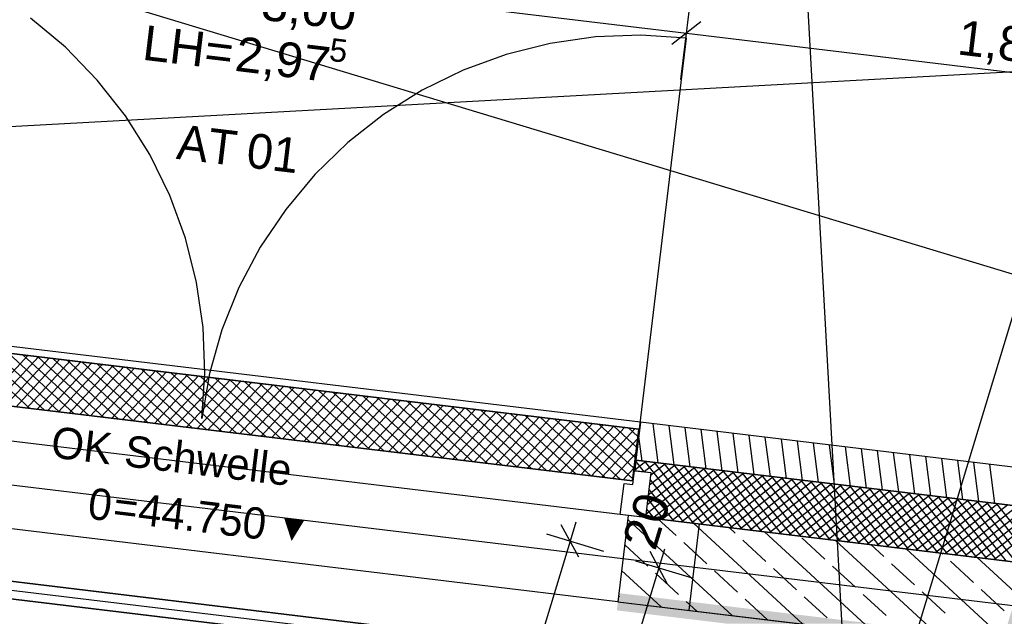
# Model space of a CAD drawing. Extents: x 199 to 1388, y 138 to 979.
# Tile 82 of 155: x 582 to 639, y 781 to 815. Entities that reach past the tile are written whole.
import ezdxf
from ezdxf.lldxf.tags import DXFTag

# ---------------------------------------------------------------- set-up
doc = ezdxf.new("R2010")
doc.units = 0
doc.layers.get('0').update_dxf_attribs({"lineweight": 25})
for name, color, linetype, lineweight, true_color in [('01AFU Allgemein Bemaßung-A07ET47HDI', 7, 'Continuous', 25, 0x848484), ('20 Außenwände-A07ET47EDI', 7, 'Continuous', 25, 0x848484), ('20 Dach Stb-Decke-A07ET47IDI', 7, 'Continuous', 25, 0x848484), ('20 Fundament-A07ET47RDI', 7, 'Continuous', 25, 0x848484), ('20 Höhen Schwellen', 7, 'Continuous', 25, 0x848484), ('70 Bodenabläufe+Rinnen', 7, 'Continuous', 25, 0x848484), ('A-0', 7, 'Continuous', 25, 0x848484), ('H_Ruecklauf', 5, 'STRICHLINIE2', 35, 0x0000ff), ('H_Vorlauf', 1, 'Continuous', 35, 0xff0000), ('UPO_Loop2', 140, 'Continuous', 30, 0x00bfff), ('Uponor_ZonenGrenze', 1, 'Continuous', 25, 0xff0000)]:
    doc.layers.add(name, color=color, linetype=linetype, lineweight=lineweight, true_color=true_color)
for name, color, linetype, lineweight in [('02 Raster Gebäude-A07ET47NDI', 7, 'Continuous', 25), ('H_Text', 7, 'Continuous', 25), ('X_Geometrie', 7, 'Continuous', 25)]:
    doc.layers.add(name, color=color, linetype=linetype, lineweight=lineweight)
doc.styles.get("Standard").update_dxf_attribs({"font": 'arial.ttf'})
tags = doc.linetypes.add('Raster-A07ET47ODI', pattern=[0.2, 0.1, -0.05, 0, -0.05]).pattern_tags.tags
tags[10:11] = [DXFTag(74, 4), DXFTag(75, 0), DXFTag(340, '0'), DXFTag(46, 1.0), DXFTag(50, 0.0), DXFTag(44, 0.0), DXFTag(45, 0.0)]
tags[8:9] = [DXFTag(74, 4), DXFTag(75, 0), DXFTag(340, '0'), DXFTag(46, 1.0), DXFTag(50, 0.0), DXFTag(44, 0.0), DXFTag(45, 0.0)]
tags[6:7] = [DXFTag(74, 4), DXFTag(75, 0), DXFTag(340, '0'), DXFTag(46, 1.0), DXFTag(50, 0.0), DXFTag(44, 0.0), DXFTag(45, 0.0)]
tags[4:5] = [DXFTag(74, 4), DXFTag(75, 0), DXFTag(340, '0'), DXFTag(46, 1.0), DXFTag(50, 0.0), DXFTag(44, 0.0), DXFTag(45, 0.0)]
tags = doc.linetypes.add('Strichlinie eng-A07ET47GDI', pattern=[0.115, 0.075, -0.04]).pattern_tags.tags
tags[6:7] = [DXFTag(74, 4), DXFTag(75, 0), DXFTag(340, '0'), DXFTag(46, 1.0), DXFTag(50, 0.0), DXFTag(44, 0.0), DXFTag(45, 0.0)]
tags[4:5] = [DXFTag(74, 4), DXFTag(75, 0), DXFTag(340, '0'), DXFTag(46, 1.0), DXFTag(50, 0.0), DXFTag(44, 0.0), DXFTag(45, 0.0)]
tags = doc.linetypes.add('STRICHLINIE2', pattern=[9.525, 6.35, -3.175]).pattern_tags.tags
tags[6:7] = [DXFTag(74, 4), DXFTag(75, 0), DXFTag(340, '0'), DXFTag(46, 0.0), DXFTag(50, 0.0), DXFTag(44, 0.0), DXFTag(45, 0.0)]
tags[4:5] = [DXFTag(74, 4), DXFTag(75, 0), DXFTag(340, '0'), DXFTag(46, 0.0), DXFTag(50, 0.0), DXFTag(44, 0.0), DXFTag(45, 0.0)]
tags = doc.linetypes.add('Öffnungslinie Tür Fenster-A07ET47JDI', pattern=[0.115, 0.075, -0.04]).pattern_tags.tags
tags[6:7] = [DXFTag(74, 4), DXFTag(75, 0), DXFTag(340, '0'), DXFTag(46, 1.0), DXFTag(50, 0.0), DXFTag(44, 0.0), DXFTag(45, 0.0)]
tags[4:5] = [DXFTag(74, 4), DXFTag(75, 0), DXFTag(340, '0'), DXFTag(46, 1.0), DXFTag(50, 0.0), DXFTag(44, 0.0), DXFTag(45, 0.0)]

# ---------------------------------------------------------------- blocks, each defined once
blk = doc.blocks.new('Referenz-A07ET47ZDI', base_point=(226.995, 158.1))
at = {"layer": '01AFU Allgemein Bemaßung-A07ET47HDI'}
for p, q in [((571.051, 820.349), (620.693, 814.371)), ((620.37, 811.696), (620.861, 815.767)), ((621.527, 815.026), (619.858, 813.716)), ((620.693, 814.371), (656.386, 810.072)), ((614.507, 784.232), (613.506, 786.103)), ((614.333, 786.244), (614.006, 785.167)), ((612.661, 785.575), (615.92, 784.587)), ((614.006, 785.167), (559.595, 605.715)), ((619.431, 784.698), (619.105, 783.621)), ((619.605, 782.686), (618.605, 784.557)), ((617.759, 784.029), (621.019, 783.041)), ((619.105, 783.621), (617.944, 779.793))]:
    blk.add_line(p, q, dxfattribs=at)
at = {"layer": '02 Raster Gebäude-A07ET47NDI', "linetype": 'Raster-A07ET47ODI', "ltscale": 56.250004}
for p, q in [((620.326, 949.934), (657.302, 274.449)), ((1031.875, 681.538), (302.062, 902.797)), ((308.106, 821.362), (822.292, 759.439)), ((485.302, 289.756), (645.908, 819.451)), ((663.696, 813.461), (312.548, 794.239))]:
    blk.add_line(p, q, dxfattribs=at)
at = {"layer": '20 Außenwände-A07ET47EDI'}
for p, q in [((585.017, 813.555), (583.005, 815.235)), ((586.842, 811.674), (585.017, 813.555)), ((588.461, 809.612), (586.842, 811.674)), ((589.855, 807.392), (588.461, 809.612)), ((591.009, 805.039), (589.855, 807.392)), ((591.911, 802.579), (591.009, 805.039)), ((592.551, 800.037), (591.911, 802.579)), ((592.922, 797.442), (592.551, 800.037)), ((618.058, 791.992), (568.297, 797.984)), ((593.02, 794.823), (592.922, 797.442)), ((592.843, 792.208), (593.02, 794.823)), ((618.058, 791.992), (617.795, 789.808)), ((653.692, 787.7), (618.058, 791.992)), ((619.064, 789.655), (618.775, 791.905)), ((619.986, 789.544), (619.696, 791.794)), ((620.907, 789.433), (620.618, 791.683)), ((621.829, 789.322), (621.54, 791.572)), ((622.751, 789.211), (622.461, 791.461)), ((618.142, 789.766), (617.96, 791.182)), ((623.672, 789.1), (623.383, 791.35)), ((624.594, 788.989), (624.305, 791.239)), ((625.516, 788.878), (625.226, 791.128)), ((626.437, 788.767), (626.148, 791.017)), ((627.359, 788.656), (627.07, 790.906)), ((628.281, 788.545), (627.991, 790.795)), ((629.202, 788.434), (628.913, 790.684)), ((630.124, 788.323), (629.835, 790.574)), ((631.046, 788.212), (630.756, 790.463)), ((631.967, 788.101), (631.678, 790.352)), ((617.795, 789.808), (617.723, 789.212)), ((617.806, 789.806), (617.793, 789.796)), ((653.429, 785.516), (617.795, 789.808)), ((618.284, 789.749), (621.078, 786.189)), ((632.889, 787.99), (632.6, 790.241)), ((633.81, 787.879), (633.521, 790.13)), ((634.732, 787.768), (634.443, 790.019)), ((635.654, 787.657), (635.365, 789.908)), ((636.575, 787.546), (636.286, 789.797)), ((617.608, 788.42), (617.703, 789.214)), ((617.703, 789.214), (618.656, 789.099)), ((617.723, 789.212), (618.656, 789.099)), ((618.368, 789.739), (617.726, 789.235)), ((617.786, 789.735), (618.246, 789.149)), ((618.929, 789.671), (618.262, 789.147)), ((621.737, 789.333), (618.366, 786.686)), ((621.176, 789.4), (618.433, 787.247)), ((620.614, 789.468), (618.501, 787.809)), ((620.053, 789.536), (618.569, 788.371)), ((619.491, 789.603), (618.636, 788.932)), ((622.299, 789.265), (618.739, 786.471)), ((618.845, 789.681), (621.64, 786.121)), ((622.861, 789.197), (619.301, 786.403)), ((619.407, 789.613), (622.201, 786.054)), ((619.969, 789.546), (622.763, 785.986)), ((620.53, 789.478), (623.325, 785.918)), ((621.092, 789.41), (623.886, 785.851)), ((621.653, 789.343), (624.448, 785.783)), ((622.215, 789.275), (625.01, 785.716)), ((622.777, 789.208), (625.571, 785.648)), ((637.497, 787.435), (637.208, 789.686)), ((638.419, 787.324), (638.13, 789.575)), ((618.656, 789.099), (618.346, 786.518)), ((618.607, 788.689), (620.517, 786.257)), ((623.422, 789.13), (619.863, 786.335)), ((623.984, 789.062), (620.424, 786.268)), ((624.546, 788.995), (620.986, 786.2)), ((625.107, 788.927), (621.548, 786.132)), ((625.669, 788.859), (622.109, 786.065)), ((626.231, 788.792), (622.671, 785.997)), ((626.792, 788.724), (623.232, 785.93)), ((623.338, 789.14), (626.133, 785.58)), ((627.354, 788.656), (623.794, 785.862)), ((623.9, 789.072), (626.694, 785.513)), ((624.462, 789.005), (627.256, 785.445)), ((625.023, 788.937), (627.818, 785.377)), ((625.585, 788.869), (628.379, 785.31)), ((626.147, 788.802), (628.941, 785.242)), ((626.708, 788.734), (629.503, 785.174)), ((627.27, 788.666), (630.064, 785.107)), ((616.896, 786.693), (617.111, 788.48)), ((617.111, 788.48), (617.608, 788.42)), ((618.539, 788.128), (619.955, 786.324)), ((627.915, 788.589), (624.356, 785.794)), ((628.477, 788.521), (624.917, 785.727)), ((629.039, 788.453), (625.479, 785.659)), ((629.6, 788.386), (626.041, 785.591)), ((630.162, 788.318), (626.602, 785.524)), ((630.724, 788.251), (627.164, 785.456)), ((631.285, 788.183), (627.725, 785.388)), ((627.831, 788.599), (630.626, 785.039)), ((631.847, 788.115), (628.287, 785.321)), ((628.393, 788.531), (631.187, 784.972)), ((628.955, 788.464), (631.749, 784.904)), ((629.516, 788.396), (632.311, 784.836)), ((630.078, 788.328), (632.872, 784.769)), ((630.64, 788.261), (633.434, 784.701)), ((631.201, 788.193), (633.996, 784.633)), ((631.763, 788.125), (634.557, 784.566)), ((632.324, 788.058), (635.119, 784.498)), ((616.755, 781.674), (567.114, 787.652)), ((618.472, 787.566), (619.393, 786.392)), ((632.408, 788.048), (628.849, 785.253)), ((632.97, 787.98), (629.41, 785.186)), ((633.532, 787.912), (629.972, 785.118)), ((634.093, 787.845), (630.534, 785.05)), ((634.655, 787.777), (631.095, 784.983)), ((635.217, 787.709), (631.657, 784.915)), ((635.778, 787.642), (632.219, 784.847)), ((636.34, 787.574), (632.78, 784.78)), ((632.886, 787.99), (635.68, 784.43)), ((636.901, 787.507), (633.342, 784.712)), ((633.448, 787.922), (636.242, 784.363)), ((634.009, 787.855), (636.804, 784.295)), ((634.571, 787.787), (637.365, 784.228)), ((635.133, 787.72), (637.927, 784.16)), ((635.694, 787.652), (638.489, 784.092)), ((636.256, 787.584), (639.05, 784.025)), ((636.817, 787.517), (639.612, 783.957)), ((618.404, 787.004), (618.832, 786.46)), ((637.463, 787.439), (633.903, 784.644)), ((638.025, 787.371), (634.465, 784.577)), ((638.586, 787.304), (635.027, 784.509)), ((639.148, 787.236), (635.588, 784.442)), ((639.71, 787.168), (636.15, 784.374)), ((640.271, 787.101), (636.712, 784.306)), ((640.833, 787.033), (637.273, 784.239)), ((637.379, 787.449), (640.173, 783.889)), ((641.394, 786.965), (637.835, 784.171)), ((637.941, 787.381), (640.735, 783.822)), ((638.502, 787.314), (641.297, 783.754)), ((617.353, 786.638), (616.755, 781.674)), ((618.346, 786.518), (616.896, 786.693)), ((623.318, 780.883), (617.325, 786.409)), ((618.346, 786.518), (617.353, 786.638)), ((653.046, 782.339), (618.346, 786.518)), ((620.099, 785.484), (619.072, 786.431)), ((641.956, 786.898), (638.396, 784.103)), ((627.391, 780.393), (621.109, 786.185)), ((623.49, 785.622), (623.145, 785.94)), ((631.463, 779.902), (625.181, 785.695)), ((628.646, 784.132), (627.323, 785.352)), ((618.472, 783.72), (617.149, 784.94)), ((621.863, 783.857), (620.54, 785.077)), ((625.255, 783.995), (623.931, 785.215)), ((635.535, 779.412), (629.253, 785.205)), ((632.037, 784.27), (631.289, 784.959)), ((639.607, 778.921), (633.325, 784.714)), ((635.429, 784.407), (635.361, 784.469)), ((643.68, 778.431), (637.398, 784.224)), ((627.019, 782.368), (625.696, 783.588)), ((630.41, 782.505), (629.087, 783.725)), ((633.802, 782.643), (632.478, 783.863)), ((637.193, 782.78), (635.87, 784)), ((619.246, 781.374), (616.971, 783.471)), ((620.236, 782.093), (618.913, 783.313)), ((623.628, 782.23), (622.304, 783.45)), ((616.845, 781.955), (616.794, 782.002)), ((628.783, 780.741), (627.46, 781.961)), ((632.175, 780.878), (630.851, 782.098)), ((635.566, 781.016), (634.243, 782.236)), ((638.957, 781.153), (637.634, 782.373)), ((616.755, 781.674), (631.31, 779.921)), ((621.282, 781.128), (620.677, 781.686)), ((625.355, 780.638), (624.069, 781.824))]:
    blk.add_line(p, q, dxfattribs=at)
at = {"layer": '20 Außenwände-A07ET47EDI', "linetype": 'Strichlinie eng-A07ET47GDI', "ltscale": 40.625}
for p, q in [((615.463, 814.154), (612.868, 813.783)), ((618.082, 814.251), (615.463, 814.154)), ((620.697, 814.075), (618.082, 814.251)), ((612.868, 813.783), (610.327, 813.143)), ((610.327, 813.143), (607.866, 812.241)), ((607.866, 812.241), (605.513, 811.086)), ((605.513, 811.086), (603.293, 809.692)), ((603.293, 809.692), (601.232, 808.074)), ((601.232, 808.074), (599.351, 806.249)), ((599.351, 806.249), (597.67, 804.237)), ((597.67, 804.237), (596.21, 802.061)), ((596.21, 802.061), (594.985, 799.744)), ((594.985, 799.744), (594.009, 797.311)), ((594.009, 797.311), (593.292, 794.79)), ((593.292, 794.79), (592.843, 792.208))]:
    blk.add_line(p, q, dxfattribs=at)
at = {"layer": '20 Außenwände-A07ET47EDI', "linetype": 'Strichlinie eng-A07ET47GDI', "ltscale": 56.250004}
blk.add_line((617.703, 789.214), (620.697, 814.075), dxfattribs=at)
at = {"layer": '20 Dach Stb-Decke-A07ET47IDI', "linetype": 'Öffnungslinie Tür Fenster-A07ET47JDI', "ltscale": 56.250004}
blk.add_line((744.219, 771.359), (464.414, 805.056), dxfattribs=at)
at = {"layer": '20 Fundament-A07ET47RDI', "linetype": 'Öffnungslinie Tür Fenster-A07ET47JDI', "ltscale": 56.250004}
blk.add_line((464.136, 796.528), (627.758, 776.823), dxfattribs=at)
at = {"layer": '70 Bodenabläufe+Rinnen'}
for p, q in [((568.309, 797.58), (617.95, 791.602)), ((582.963, 792.794), (579.194, 796.269)), ((583.812, 792.691), (580.042, 796.167)), ((584.66, 792.589), (580.891, 796.065)), ((582.846, 795.829), (580.338, 793.11)), ((583.458, 795.756), (580.95, 793.036)), ((584.07, 795.682), (581.562, 792.962)), ((585.509, 792.487), (581.739, 795.963)), ((584.682, 795.608), (582.175, 792.889)), ((586.357, 792.385), (582.588, 795.86)), ((585.294, 795.535), (582.787, 792.815)), ((585.907, 795.461), (583.399, 792.741)), ((587.205, 792.283), (583.436, 795.758)), ((588.054, 792.181), (584.284, 795.656)), ((588.902, 792.078), (585.133, 795.554)), ((589.75, 791.976), (585.981, 795.452)), ((586.519, 795.387), (584.011, 792.667)), ((587.131, 795.313), (584.623, 792.594)), ((587.743, 795.24), (585.235, 792.52)), ((588.355, 795.166), (585.847, 792.446)), ((588.967, 795.092), (586.46, 792.373)), ((590.599, 791.874), (586.83, 795.35)), ((589.579, 795.018), (587.072, 792.299)), ((591.447, 791.772), (587.678, 795.247)), ((590.192, 794.945), (587.684, 792.225)), ((590.804, 794.871), (588.296, 792.151)), ((592.296, 791.67), (588.526, 795.145)), ((593.144, 791.568), (589.375, 795.043)), ((593.992, 791.465), (590.223, 794.941)), ((617.592, 788.623), (567.95, 794.602)), ((591.416, 794.797), (588.908, 792.078)), ((592.028, 794.724), (589.52, 792.004)), ((592.64, 794.65), (590.132, 791.93)), ((593.252, 794.576), (590.745, 791.856)), ((594.841, 791.363), (591.072, 794.839)), ((593.864, 794.502), (591.357, 791.783)), ((595.689, 791.261), (591.92, 794.737)), ((594.477, 794.429), (591.969, 791.709)), ((595.089, 794.355), (592.581, 791.635)), ((596.538, 791.159), (592.768, 794.634)), ((595.701, 794.281), (593.193, 791.562)), ((597.386, 791.057), (593.617, 794.532)), ((598.234, 790.955), (594.465, 794.43)), ((599.083, 790.852), (595.313, 794.328)), ((596.313, 794.208), (593.805, 791.488)), ((596.925, 794.134), (594.417, 791.414)), ((597.537, 794.06), (595.03, 791.34)), ((598.149, 793.986), (595.642, 791.267)), ((599.931, 790.75), (596.162, 794.226)), ((598.762, 793.913), (596.254, 791.193)), ((599.374, 793.839), (596.866, 791.119)), ((600.78, 790.648), (597.01, 794.124)), ((599.986, 793.765), (597.478, 791.046)), ((601.628, 790.546), (597.859, 794.021)), ((602.476, 790.444), (598.707, 793.919)), ((603.325, 790.341), (599.555, 793.817)), ((604.173, 790.239), (600.404, 793.715)), ((600.598, 793.692), (598.09, 790.972)), ((601.21, 793.618), (598.702, 790.898)), ((601.822, 793.544), (599.315, 790.824)), ((602.434, 793.47), (599.927, 790.751)), ((603.047, 793.397), (600.539, 790.677)), ((603.659, 793.323), (601.151, 790.603)), ((605.021, 790.137), (601.252, 793.613)), ((604.271, 793.249), (601.763, 790.53)), ((605.87, 790.035), (602.101, 793.511)), ((604.883, 793.175), (602.375, 790.456)), ((606.718, 789.933), (602.949, 793.408)), ((607.567, 789.831), (603.797, 793.306)), ((608.415, 789.728), (604.646, 793.204)), ((605.495, 793.102), (602.987, 790.382)), ((606.107, 793.028), (603.6, 790.308)), ((606.719, 792.954), (604.212, 790.235)), ((607.332, 792.881), (604.824, 790.161)), ((607.944, 792.807), (605.436, 790.087)), ((609.263, 789.626), (605.494, 793.102)), ((608.556, 792.733), (606.048, 790.014)), ((610.112, 789.524), (606.343, 793)), ((609.168, 792.659), (606.66, 789.94)), ((610.96, 789.422), (607.191, 792.898)), ((609.78, 792.586), (607.272, 789.866)), ((611.809, 789.32), (608.039, 792.795)), ((612.657, 789.218), (608.888, 792.693)), ((613.505, 789.115), (609.736, 792.591)), ((610.392, 792.512), (607.885, 789.792)), ((611.004, 792.438), (608.497, 789.719)), ((611.617, 792.365), (609.109, 789.645)), ((612.229, 792.291), (609.721, 789.571)), ((612.841, 792.217), (610.333, 789.497)), ((614.354, 789.013), (610.584, 792.489)), ((613.453, 792.143), (610.945, 789.424)), ((615.202, 788.911), (611.433, 792.387)), ((614.065, 792.07), (611.557, 789.35)), ((616.051, 788.809), (612.281, 792.285)), ((616.899, 788.707), (613.13, 792.182)), ((617.605, 788.736), (613.978, 792.08)), ((614.677, 791.996), (612.17, 789.276)), ((615.289, 791.922), (612.782, 789.203)), ((615.902, 791.849), (613.394, 789.129)), ((616.514, 791.775), (614.006, 789.055)), ((617.126, 791.701), (614.618, 788.981)), ((617.679, 789.348), (614.826, 791.978)), ((617.738, 791.627), (615.23, 788.908)), ((617.753, 789.96), (615.675, 791.876)), ((617.826, 790.572), (616.523, 791.774)), ((617.9, 791.184), (617.372, 791.672)), ((617.95, 791.602), (617.592, 788.623)), ((617.884, 791.048), (615.842, 788.834)), ((617.782, 790.199), (616.455, 788.76)), ((617.679, 789.351), (617.067, 788.687))]:
    blk.add_line(p, q, dxfattribs=at)
at = {"layer": 'A-0', "linetype": 'Continuous', "ltscale": 312.5}
for p, q in [((617.95, 791.602), (568.309, 797.58)), ((567.95, 794.602), (617.592, 788.623)), ((617.592, 788.623), (617.95, 791.602)), ((618.058, 791.992), (617.795, 789.808)), ((653.692, 787.7), (618.058, 791.992)), ((617.795, 789.808), (617.723, 789.212)), ((617.795, 789.808), (653.429, 785.516)), ((653.429, 785.516), (617.795, 789.808)), ((617.723, 789.212), (618.656, 789.099)), ((618.656, 789.099), (618.346, 786.518)), ((617.353, 786.638), (616.755, 781.674)), ((618.346, 786.518), (617.353, 786.638)), ((618.346, 786.518), (653.046, 782.339)), ((653.046, 782.339), (618.346, 786.518)), ((616.755, 781.674), (652.448, 777.375))]:
    blk.add_line(p, q, dxfattribs=at)
at = {"layer": '01AFU Allgemein Bemaßung-A07ET47HDI', "linetype": 'ByBlock', "ltscale": 40.625, "attachment_point": 1}
for s, insert, char_height, rotation in [('{\\fArial;3,00}', (596.432, 817.141), 2, 353.133), ('{\\fArial;LH=}', (589.612, 814.838), 2, 353.133), ('{\\fArial;1,80}', (636.44, 815.144), 2, 353.133), ('{\\fArial;2,97}', (594.931, 814.197), 2, 353.133), ('{\\fArial;5}', (600.273, 814.098), 1.32, 353.133), ('{\\fArial;20}', (616.985, 785.127), 2, 73.1324)]:
    blk.add_mtext(s, dxfattribs=dict(at, insert=insert, char_height=char_height, rotation=rotation))
at = {"layer": '20 Außenwände-A07ET47EDI', "linetype": 'Continuous', "ltscale": 56.250004, "char_height": 2, "attachment_point": 1, "rotation": 353.133}
for s, insert in [('{\\fCentury Gothic;AT}', (591.577, 809.134)), ('{\\fCentury Gothic;01}', (595.584, 808.651))]:
    blk.add_mtext(s, dxfattribs=dict(at, insert=insert))
at = {"layer": '20 Höhen Schwellen', "attachment_point": 1, "rotation": 353.1376}
for s, insert, char_height in [('{\\fCentury Gothic;OK}', (584.331, 791.774), 1.8), ('{\\fCentury Gothic;Schwelle}', (588.543, 791.267), 1.8), ('{\\fCentury Gothic;0}', (586.453, 788.248), 1.8), ('{\\fCentury Gothic;=}', (587.898, 788.074), 1.8), ('{\\fCentury Gothic;44.750}', (589.336, 787.901), 1.8), ('{\\fCentury Gothic;▼}', (597.204, 786.803), 1.5)]:
    blk.add_mtext(s, dxfattribs=dict(at, insert=insert, char_height=char_height))
blk = doc.blocks.new('Polylinie-A07ET483DI', base_point=(297.398, 529.422))
at = {"color": 0, "linetype": 'ByBlock', "lineweight": -2, "ltscale": 0.25}
for points in [[(617.683, 773.136), (467.159, 791.664), (463.813, 791.664)], [(621.029, 773.136), (617.683, 773.136), (467.159, 791.664)]]:
    blk.add_solid(points, dxfattribs=at)

msp = doc.modelspace()

# ---------------------------------------------------------------- linework, layer by layer
at = {"layer": 'H_Ruecklauf', "ltscale": 0.35}
msp.add_line((626.099, 776.519), (472.3, 795.041), dxfattribs=at)
at = {"layer": 'H_Text', "color": 7, "true_color": 0xffffff}
for points in [[(652.311, 755.045), (631.397, 755.045), (661.723, 785.83)], [(631.397, 755.045), (661.723, 785.83), (640.809, 785.83)]]:
    msp.add_solid(points, dxfattribs=at)
at = {"layer": 'H_Vorlauf', "ltscale": 0.35}
msp.add_line((627.402, 777.37), (473.413, 795.914), dxfattribs=at)
at = {"layer": 'UPO_Loop2', "color": 219, "lineweight": 80, "ltscale": 0.8, "true_color": 0x642165}
for points in [[(625.059, 781.177), (616.695, 781.177), (616.815, 782.17)], [(623.006, 780.417), (625.059, 781.177), (616.695, 781.177)], [(631.37, 780.417), (623.006, 780.417), (625.059, 781.177)]]:
    msp.add_solid(points, dxfattribs=at)
at = {"layer": 'X_Geometrie', "ltscale": 0.25}
msp.add_line((621.431, 786.147), (620.833, 781.182), dxfattribs=at)

# ---------------------------------------------------------------- block references
at = {"layer": 'UPO_Loop2', "color": 219, "lineweight": 80, "ltscale": 4000.00006, "true_color": 0x642165}
msp.add_blockref('Referenz-A07ET47ZDI', (226.995, 158.1), dxfattribs=at)
at = {"layer": 'Uponor_ZonenGrenze', "ltscale": 0.25}
msp.add_blockref('Polylinie-A07ET483DI', (297.398, 529.422), dxfattribs=at)

# ---------------------------------------------------------------- texts
at = {"layer": 'H_Text', "insert": (635.064, 765.842), "char_height": 1.8, "attachment_point": 1, "rotation": 73}
msp.add_mtext('{\\fArial;Wandverteiler}', dxfattribs=at)

doc.saveas('drawing.dxf')
